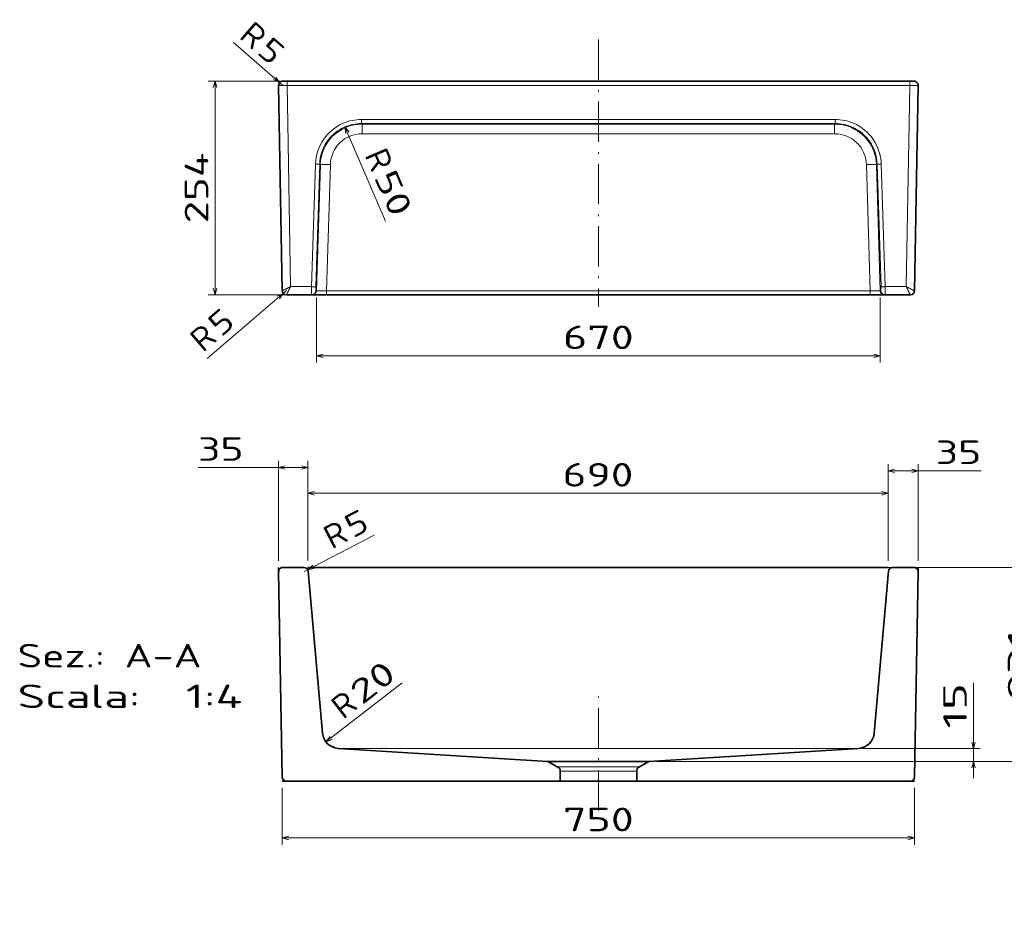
# Model space of a CAD drawing. Extents: x 14 to 739, y 19 to 581.
# Tile 6 of 8: x 14 to 306, y 311 to 581. Entities that reach past the tile are written whole.
import ezdxf
from ezdxf.enums import TextEntityAlignment as Align

# ---------------------------------------------------------------- set-up
doc = ezdxf.new("R2010")
doc.units = 0
doc.linetypes.add('DASHDOT', pattern=[18.5, 12, -3, 0.5, -3])
doc.layers.get('0').update_dxf_attribs({"lineweight": 13})
doc.styles.get("Standard").update_dxf_attribs({"font": 'isocp.shx'})
doc.dimstyles.get("Standard").update_dxf_attribs({"dimtxt": 2.5, "dimasz": 2.5, "dimexe": 1.25, "dimexo": 0.625, "dimtad": 1, "dimcen": 2.5, "dimadec": 0, "dimazin": 0, "dimtfac": 1, "dimtmove": 0, "dimatfit": 0, "dimfxl": 0, "dimarcsym": 0})

# ---------------------------------------------------------------- blocks, each defined once
blk = doc.blocks.new('*D')
at = {"color": 7, "lineweight": 13, "ltscale": 0.484852}
blk.add_line((92.19, 561.37), (77.55, 574.1), dxfattribs=at)
at = {"color": 7, "lineweight": 13}
for p, q in [((91.43, 562.62), (70.06, 562.62)), ((72.06, 499.12), (72.06, 562.62)), ((110.63, 549.03), (122.64, 520.98)), ((93.25, 500.37), (69.76, 480.23)), ((103.18, 499.12), (70.06, 499.12)), ((513.7, 462.36), (513.7, 490.67)), ((611.2, 488.67), (513.7, 488.67)), ((611.2, 462.36), (611.2, 490.67)), ((102.2, 480.99), (269.63, 480.99)), ((654.58, 447.77), (654.58, 478.41)), ((513.7, 469.59), (488.13, 469.59)), ((637.39, 469.65), (611.2, 469.65)), ((620.66, 460.36), (656.58, 460.36)), ((504.95, 458.36), (504.95, 362.61)), ((67, 447.79), (99.66, 447.79)), ((90.91, 420.11), (90.91, 449.79)), ((99.66, 420.11), (99.66, 449.79)), ((271.94, 420.11), (271.94, 448.83)), ((280.91, 420.11), (280.91, 448.83)), ((620.41, 447.77), (656.58, 447.77)), ((271.94, 446.83), (299.64, 446.83)), ((99.66, 420.11), (99.66, 442.13)), ((271.94, 420.11), (271.94, 442.13)), ((99.66, 440.13), (271.94, 440.13)), ((608.56, 437.43), (639.51, 438.03)), ((518.52, 407.12), (536.15, 433.76)), ((98.52, 416.86), (119.28, 427.69)), ((578.42, 423.08), (546.48, 423.08)), ((631.97, 419), (604.1, 420.46)), ((255.44, 418.11), (318.51, 418.11)), ((316.51, 360.46), (316.51, 418.11)), ((630.09, 386.12), (630.09, 411.19)), ((605.19, 406.19), (632.09, 406.19)), ((580.42, 403.14), (632.09, 403.14)), ((505.2, 395.11), (505.19, 347.87)), ((610.89, 395.1), (610.88, 347.86)), ((562.45, 387.2), (562.45, 362.61)), ((297.33, 355.46), (297.33, 383.77)), ((578.83, 380.55), (546.08, 380.55)), ((264.11, 364.25), (299.33, 364.25)), ((562.45, 364.61), (504.95, 364.61)), ((203.21, 360.46), (318.51, 360.46)), ((203.21, 360.46), (299.33, 360.46)), ((610.88, 349.86), (505.19, 349.87)), ((92.02, 337.7), (279.81, 337.7)), ((103.5, 269.89), (83.11, 304.42)), ((90.19, 282.44), (45.85, 282.44)), ((47.85, 167.49), (47.85, 282.44)), ((91.43, 167.49), (45.85, 167.49)), ((90.94, 167.99), (90.94, 125.61)), ((280.89, 167.99), (280.89, 125.61)), ((90.94, 127.61), (280.89, 127.61))]:
    blk.add_line(p, q, dxfattribs=at)
at = {"color": 7, "lineweight": 13, "ltscale": 0.483354}
for p, q in [((102.2, 498.33), (102.2, 478.99)), ((269.63, 498.33), (269.63, 478.99))]:
    blk.add_line(p, q, dxfattribs=at)
at = {"color": 7, "lineweight": 13, "ltscale": 0.230648}
for p, q in [((504.95, 462.36), (504.95, 471.59)), ((513.7, 462.36), (513.7, 471.59))]:
    blk.add_line(p, q, dxfattribs=at)
at = {"color": 7, "lineweight": 13, "ltscale": 0.232293}
for p, q in [((611.2, 462.36), (611.2, 471.65)), ((619.95, 462.36), (619.95, 471.65))]:
    blk.add_line(p, q, dxfattribs=at)
at = {"color": 7, "lineweight": 13, "ltscale": 0.191292}
for p, q in [((613.45, 443.18), (613.6, 435.53)), ((619.7, 443.3), (619.85, 435.65))]:
    blk.add_line(p, q, dxfattribs=at)
at = {"color": 7, "lineweight": 13, "ltscale": 0.498492}
for p, q in [((546.48, 405.14), (546.48, 425.08)), ((578.42, 405.14), (578.42, 425.08))]:
    blk.add_line(p, q, dxfattribs=at)
at = {"color": 7, "lineweight": 13, "ltscale": 0.407742}
for p, q in [((551.08, 394.86), (551.08, 378.55)), ((573.83, 394.86), (573.83, 378.55))]:
    blk.add_line(p, q, dxfattribs=at)
at = {"color": 5, "lineweight": 13}
for p, q in [((105, 366.24), (127.59, 383.79)), ((179.89, 183.16), (179.89, 266.72)), ((108.63, 255.15), (263.2, 255.15))]:
    blk.add_line(p, q, dxfattribs=at)
at = {"color": 7, "lineweight": 13, "ltscale": 0.422638}
for p, q in [((92.02, 352.61), (92.02, 335.7)), ((279.81, 352.61), (279.81, 335.7))]:
    blk.add_line(p, q, dxfattribs=at)
at = {"color": 5, "lineweight": 13, "ltscale": 0.150469}
for p, q in [((183.91, 266.72), (177.89, 266.72)), ((183.91, 183.16), (177.89, 183.16))]:
    blk.add_line(p, q, dxfattribs=at)
at = {"color": 5, "lineweight": 13, "ltscale": 0.11278}
for p, q in [((108.63, 252.63), (108.63, 257.15)), ((263.2, 252.63), (263.2, 257.15))]:
    blk.add_line(p, q, dxfattribs=at)
at = {"color": 7, "lineweight": 13}
for points in [[(72.58, 560.69), (72.06, 562.62), (71.54, 560.69)], [(89.44, 563.07), (91.24, 562.19), (90.12, 563.85)], [(111.87, 547.46), (110.63, 549.03), (110.91, 547.05)], [(71.54, 501.05), (72.06, 499.12), (72.58, 501.05)], [(91.17, 497.91), (92.3, 499.56), (90.5, 498.69)], [(515.63, 489.19), (513.7, 488.67), (515.63, 488.15)], [(609.27, 488.15), (611.2, 488.67), (609.27, 489.19)], [(104.13, 481.51), (102.2, 480.99), (104.13, 480.47)], [(267.7, 480.47), (269.63, 480.99), (267.7, 481.51)], [(506.88, 470.11), (504.95, 469.59), (506.88, 469.07)], [(511.77, 469.07), (513.7, 469.59), (511.77, 470.11)], [(613.13, 470.17), (611.2, 469.65), (613.13, 469.14)], [(618.02, 469.14), (619.95, 469.65), (618.02, 470.17)], [(655.1, 458.43), (654.58, 460.36), (654.06, 458.43)], [(92.85, 448.31), (90.91, 447.79), (92.85, 447.27)], [(97.73, 447.27), (99.66, 447.79), (97.73, 448.31)], [(654.06, 449.7), (654.58, 447.77), (655.1, 449.7)], [(273.87, 447.35), (271.94, 446.83), (273.87, 446.31)], [(278.98, 446.31), (280.91, 446.83), (278.98, 447.35)], [(101.6, 440.65), (99.66, 440.13), (101.6, 439.62)], [(270.01, 439.62), (271.94, 440.13), (270.01, 440.65)], [(611.64, 436.97), (613.56, 437.52), (611.62, 438)], [(621.73, 438.2), (619.81, 437.65), (621.75, 437.17)], [(548.42, 423.6), (546.48, 423.08), (548.42, 422.57)], [(576.49, 422.57), (578.42, 423.08), (576.49, 423.6)], [(101.1, 418.79), (99.63, 417.43), (101.58, 417.87)], [(607.14, 419.78), (609.1, 420.2), (607.19, 420.82)], [(614.05, 420.46), (612.09, 420.04), (613.99, 419.42)], [(317.03, 416.17), (316.51, 418.11), (316, 416.17)], [(519.15, 409.01), (518.52, 407.12), (520.02, 408.44)], [(629.57, 408.13), (630.09, 406.19), (630.61, 408.13)], [(630.61, 401.21), (630.09, 403.14), (629.57, 401.21)], [(549.14, 380.03), (551.08, 380.55), (549.14, 381.07)], [(575.76, 381.07), (573.83, 380.55), (575.76, 380.03)], [(296.81, 366.18), (297.33, 364.25), (297.84, 366.18)], [(506.88, 365.13), (504.95, 364.61), (506.88, 364.09)], [(560.52, 364.09), (562.45, 364.61), (560.52, 365.13)], [(297.84, 358.53), (297.33, 360.46), (296.81, 358.53)], [(316, 362.39), (316.51, 360.46), (317.03, 362.39)], [(507.13, 350.39), (505.19, 349.87), (507.13, 349.35)], [(608.95, 349.34), (610.88, 349.86), (608.95, 350.38)], [(93.95, 338.22), (92.02, 337.7), (93.95, 337.18)], [(277.87, 337.18), (279.81, 337.7), (277.87, 338.22)], [(48.37, 280.51), (47.85, 282.44), (47.33, 280.51)], [(100.17, 274.51), (101.59, 273.11), (101.06, 275.03)], [(47.33, 169.42), (47.85, 167.49), (48.37, 169.42)], [(92.87, 128.13), (90.94, 127.61), (92.87, 127.1)], [(278.96, 127.1), (280.89, 127.61), (278.96, 128.13)]]:
    blk.add_lwpolyline(points, dxfattribs=at)
at = {"color": 5, "lineweight": 13}
for points in [[(106.21, 367.83), (105, 366.24), (106.85, 367.01)], [(180.41, 264.79), (179.89, 266.72), (179.38, 264.79)], [(110.56, 255.66), (108.63, 255.15), (110.56, 254.63)], [(261.27, 254.63), (263.2, 255.15), (261.27, 255.66)], [(179.38, 185.09), (179.89, 183.16), (180.41, 185.09)]]:
    blk.add_lwpolyline(points, dxfattribs=at)
at = {"color": 7, "lineweight": 13}
for s, height, rotation, p, p2 in [('R', 7, 318.9927, (78.86, 575.61), (83.44, 571.62)), ('5', 7, 318.9927, (84.2, 570.96), (88.78, 566.98)), ('R', 7, 293.1866, (116.37, 540.71), (118.76, 535.13)), ('254', 7, 90, (70.06, 520.36), (70.06, 541.38)), ('50', 7, 293.1866, (119.15, 534.21), (124.48, 521.76)), ('390', 7, 360, (551.94, 490.67), (572.96, 490.67)), ('5', 7, 40.6149, (73.83, 486.35), (78.44, 490.3)), ('R', 7, 40.6149, (68.46, 481.75), (73.07, 485.7)), ('35', 7, 360, (488.13, 471.59), (501.67, 471.59)), ('35', 7, 360, (623.85, 471.65), (637.39, 471.65)), ('50', 7, 90, (652.58, 464.87), (652.58, 478.41)), ('25', 7, 361.1126, (625.93, 439.77), (639.47, 440.03)), ('20', 5, 416.4963, (529.15, 426.79), (534.49, 434.86)), ('5', 7, 27.5571, (112.97, 426.65), (118.36, 429.46)), ('R', 7, 27.5571, (106.7, 423.38), (112.09, 426.19)), ('128', 7, 360, (551.94, 425.08), (572.96, 425.08)), ('R', 5, 416.4963, (526.2, 422.34), (528.59, 425.96)), ('12', 7, 357, (618.55, 421.71), (632.07, 421)), ('231', 7, 90, (314.51, 378.77), (314.51, 399.79)), ('12', 7, 90, (628.09, 386.12), (628.09, 399.66)), ('%%c', 7, 360, (552.61, 382.55), (557.74, 382.55)), ('89', 7, 360, (558.74, 382.55), (572.29, 382.55)), ('15', 7, 90, (295.33, 370.22), (295.33, 383.77)), ('230', 7, 360, (523.19, 366.61), (544.21, 366.61)), ('423', 7, 359.9929, (547.53, 351.87), (568.55, 351.86)), ('R', 7, 300.5541, (84.83, 305.44), (87.92, 300.21)), ('15', 7, 300.5541, (88.43, 299.35), (95.31, 287.68)), ('460', 7, 90, (45.85, 214.46), (45.85, 235.47))]:
    blk.add_text(s, height=height, rotation=rotation, dxfattribs=at).set_placement(p, p2, align=Align.FIT)
for s, p, p2 in [('670', (175.41, 482.99), (196.42, 482.99)), ('35', (67, 449.79), (80.54, 449.79)), ('35', (286.09, 448.83), (299.64, 448.83)), ('690', (175.29, 442.13), (196.31, 442.13)), ('750', (175.41, 339.7), (196.42, 339.7)), ('760', (175.41, 129.61), (196.42, 129.61))]:
    blk.add_text(s, height=7, dxfattribs=at).set_placement(p, p2, align=Align.FIT)
at = {"color": 5, "lineweight": 13}
for s, height, rotation, p, p2 in [('20', 7, 37.8565, (115.67, 377.06), (126.36, 385.37)), ('R', 7, 37.8565, (110.08, 372.72), (114.88, 376.44)), ('334', 5, 90, (177.89, 192.39), (177.89, 207.4))]:
    blk.add_text(s, height=height, rotation=rotation, dxfattribs=at).set_placement(p, p2, align=Align.FIT)
blk.add_text('618', height=5, dxfattribs=at).set_placement((191.55, 257.15), (206.56, 257.15), align=Align.FIT)
blk = doc.blocks.new('BLOCK5')
at = {"color": 7, "lineweight": 35, "ltscale": 0.124943}
for p, q in [((-374.9, 0), (-369.9, 0)), ((369.9, 0), (374.9, 0))]:
    blk.add_line(p, q, dxfattribs=at)
at = {"color": 7, "lineweight": 35}
for p, q in [((369.9, 0), (-369.9, 0)), ((-379.9, -5.1), (-375.7, -249.1)), ((379.9, -5.1), (375.7, -249.1)), ((-340.5, -254), (-370.6, -254)), ((322.9, -254), (-322.9, -254)), ((370.6, -254), (340.5, -254))]:
    blk.add_line(p, q, dxfattribs=at)
at = {"color": 7, "lineweight": 13, "ltscale": 0.129362}
for p, q in [((-369.9, 0), (-369.9, -5.2)), ((369.9, 0), (369.9, -5.2))]:
    blk.add_line(p, q, dxfattribs=at)
at = {"color": 7, "lineweight": 13}
for p, q in [((-369.9, -5.2), (-369.1, -50)), ((-369.9, -5.2), (0, -5.2)), ((369.9, -5.2), (0, -5.2)), ((369.9, -5.2), (369.1, -50)), ((0, -45.5), (-281.5, -45.5)), ((0, -45.5), (281.5, -45.5)), ((-365.7, -244.3), (-369.1, -50)), ((0, -50.4), (-281.5, -50.4)), ((0, -51.2), (-280.7, -51.2)), ((0, -50.4), (281.5, -50.4)), ((0, -51.2), (280.7, -51.2)), ((365.7, -244.3), (369.1, -50)), ((0, -62.5), (-280.7, -62.5)), ((0, -62.5), (280.7, -62.5)), ((-336.1, -98.6), (-340.8, -244.3)), ((-331.1, -98.6), (-335.8, -244.3)), ((-334.9, -249.2), (-330.3, -99.4)), ((-322.9, -249.3), (-318.4, -99.2)), ((322.9, -249.3), (318.4, -99.2)), ((334.9, -249.2), (330.3, -99.4)), ((331.1, -98.6), (335.8, -244.3)), ((336.1, -98.6), (340.8, -244.3)), ((-340.8, -244.3), (-365.7, -244.3)), ((340.8, -244.3), (365.7, -244.3)), ((-322.9, -249.3), (0, -249.3)), ((322.9, -249.3), (0, -249.3))]:
    blk.add_line(p, q, dxfattribs=at)
at = {"color": 7, "lineweight": 13, "ltscale": 0.120162}
for p, q in [((-281.5, -50.4), (-281.5, -45.5)), ((281.5, -50.4), (281.5, -45.5))]:
    blk.add_line(p, q, dxfattribs=at)
at = {"color": 7, "lineweight": 13, "ltscale": 0.028317}
for p, q in [((-281.5, -50.4), (-280.7, -51.2)), ((281.5, -50.4), (280.7, -51.2))]:
    blk.add_line(p, q, dxfattribs=at)
at = {"color": 7, "lineweight": 13, "ltscale": 0.283158}
for p, q in [((-280.7, -62.5), (-280.7, -51.2)), ((280.7, -62.5), (280.7, -51.2))]:
    blk.add_line(p, q, dxfattribs=at)
at = {"color": 7, "lineweight": 13, "ltscale": 0.02868}
for p, q in [((-331.1, -98.6), (-330.3, -99.4)), ((331.1, -98.6), (330.3, -99.4))]:
    blk.add_line(p, q, dxfattribs=at)
at = {"color": 7, "lineweight": 35, "ltscale": 7.35244e-05}
for p, q in [((-370.7, -254), (-370.6, -254)), ((370.6, -254), (370.7, -254))]:
    blk.add_line(p, q, dxfattribs=at)
at = {"color": 7, "lineweight": 13, "ltscale": 0.020146}
for p, q in [((-346.8, -254), (-346, -254)), ((346, -254), (346.8, -254))]:
    blk.add_line(p, q, dxfattribs=at)
at = {"color": 7, "lineweight": 13, "ltscale": 0.019336}
blk.add_line((-343.9, -254), (-343.1, -254), dxfattribs=at)
at = {"color": 7, "lineweight": 35, "ltscale": 0.01591}
for p, q in [((-340.5, -254), (-339.9, -254)), ((340.5, -254), (339.9, -254))]:
    blk.add_line(p, q, dxfattribs=at)
at = {"color": 7, "lineweight": 35, "ltscale": 0.422796}
for p, q in [((-339.9, -254), (-322.9, -254)), ((322.9, -254), (339.9, -254))]:
    blk.add_line(p, q, dxfattribs=at)
at = {"color": 7, "lineweight": 13, "ltscale": 0.01591}
for p, q in [((-335.5, -249.2), (-334.9, -249.2)), ((335.5, -249.2), (334.9, -249.2))]:
    blk.add_line(p, q, dxfattribs=at)
at = {"color": 7, "lineweight": 13, "ltscale": 0.118458}
for p, q in [((-322.9, -249.3), (-322.9, -254)), ((322.9, -249.3), (322.9, -254))]:
    blk.add_line(p, q, dxfattribs=at)
at = {"color": 7, "lineweight": 13, "ltscale": 0.000152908}
blk.add_line((-50.9, -254), (-50.9, -254), dxfattribs=at)
at = {"color": 7, "lineweight": 13, "ltscale": 0.000424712}
for p, q in [((-43.6, -254), (-43.6, -254)), ((43.6, -254), (43.6, -254))]:
    blk.add_line(p, q, dxfattribs=at)
at = {"color": 7, "lineweight": 13, "ltscale": 0.000152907}
blk.add_line((50.9, -254), (50.9, -254), dxfattribs=at)
at = {"color": 7, "lineweight": 35}
for centre, start, end in [((-374.9, -5), 90, 181), ((374.9, -5), 359, 450), ((-370.7, -249), 181, 270), ((370.7, -249), 270, 359)]:
    blk.add_arc(centre, 5, start, end, dxfattribs=at)
at = {"color": 7, "lineweight": 13}
for centre, radius, start, end in [((-281.5, -100.3), 54.7, 89.9753, 113.1859), ((281.5, -100.3), 54.7, 66.8141, 90.0247), ((-281.6, -100.1), 49.7, 89.9278, 113.1613), ((281.6, -100.1), 49.7, 66.8387, 90.0722), ((-375.6, -249.1), 0.00882, 198.0875, 255.0644), ((-370.6, -249), 5, 181.0481, 269.981), ((370.6, -249), 5, 270.019, 358.9519), ((375.6, -249.1), 0.00882, 284.9356, 341.9125)]:
    blk.add_arc(centre, radius, start, end, dxfattribs=at)
for centre, major_axis, ratio, start_param, end_param in [((-280.9, -100.9), (33.4, -44.4), 0.989002, 2.903728, 4.029629), ((-280.9, -100.8), (30.8, -40.2), 0.987206, 2.895819, 4.021721), ((-280.3, -101.4), (27.1, -42.5), 0.991798, 2.580298, 4.108482), ((280.3, -101.4), (-27.1, -42.5), 0.991798, 2.174703, 3.702888), ((280.9, -100.8), (-30.8, -40.2), 0.987206, 2.261464, 3.387367), ((280.9, -100.9), (-33.4, -44.4), 0.989002, 2.253556, 3.379457), ((-280.3, -100.8), (21.9, -31.6), 0.987088, 2.542072, 4.070257), ((280.3, -100.8), (-21.9, -31.6), 0.987088, 2.212928, 3.741113), ((-336.1, -98.4), (5, -0.16), 0.034882, 4.713502, 6.193141), ((-318.4, -99.8), (12, -0.4), 0.052312, 1.572383, 3.051479), ((318.4, -99.8), (-12, -0.4), 0.052312, 3.231706, 4.710802), ((336.1, -98.4), (-5, -0.16), 0.034882, 0.090045, 1.569683), ((-340.3, -244), (-0.18, -10), 0.04513, 4.748081, 6.283983), ((-340.8, -244.2), (5, -0.16), 0.034882, 4.713502, 6.193141), ((-335.3, -244.2), (-0.18, -5), 0.090177, 4.750502, 6.28637), ((335.3, -244.2), (0.18, -5), 0.090177, 6.28, 7.815868), ((340.8, -244.2), (-5, -0.16), 0.034882, 0.090045, 1.569683), ((340.3, -244), (0.18, -10), 0.04513, 6.282387, 7.81829), ((-340.5, -249), (0, 5), 0.995949, 3.141593, 4.677482), ((-339.9, -249), (0, 5), 0.995949, 3.141593, 4.677482), ((-329.7, -251), (0, -3), 0.495755, 6.279873, 6.283185), ((-1.9, -251), (0, -3), 0.999991, 6.269658, 6.283185), ((1.9, -251), (0, -3), 0.999991, 6.283185, 6.296712), ((329.7, -251), (0, -3), 0.495755, 6.283185, 6.28925), ((339.9, -249), (0, 5), 0.995949, 1.605703, 3.141593), ((340.5, -249), (0, 5), 0.995949, 1.605703, 3.141593)]:
    blk.add_ellipse(centre, major_axis=major_axis, ratio=ratio, start_param=start_param, end_param=end_param, dxfattribs=at)
for points, knots in [([(-369.9, -5.2), (-371.7, -5.2), (-373.5, -5.2), (-375.2, -5.2), (-377.6, -5.2), (-379.2, -5.2), (-379.5, -5.1), (-379.8, -5.1), (-379.9, -5.1), (-379.9, -5.1), (-379.9, -5.1), (-379.9, -5.1)], [0, 0, 0, 0, 0, 0, 13.458768, 13.458768, 13.458768, 19.736389, 19.736389, 19.736389, 20.631942, 20.631942, 20.631942, 20.631942, 20.631942, 20.631942]), ([(369.9, -5.2), (371.7, -5.2), (373.5, -5.2), (375.2, -5.2), (377.6, -5.2), (379.2, -5.2), (379.5, -5.1), (379.8, -5.1), (379.9, -5.1), (379.9, -5.1), (379.9, -5.1), (379.9, -5.1)], [0, 0, 0, 0, 0, 0, 13.458768, 13.458768, 13.458768, 19.736389, 19.736389, 19.736389, 20.631942, 20.631942, 20.631942, 20.631942, 20.631942, 20.631942]), ([(-365.7, -244.3), (-367.4, -245.2), (-369.1, -246.1), (-370.8, -246.9), (-373.1, -248), (-374.8, -248.8), (-375.2, -249), (-375.5, -249.1), (-375.6, -249.1), (-375.6, -249.1), (-375.6, -249.1), (-375.6, -249.1)], [0, 0, 0, 0, 0, 0, 16.457112, 16.457112, 16.457112, 25.208709, 25.208709, 25.208709, 25.878899, 25.878899, 25.878899, 25.878899, 25.878899, 25.878899]), ([(-365.7, -244.3), (-366.6, -246.1), (-367.4, -247.7), (-368.2, -249.4), (-369.4, -251.7), (-370.2, -253.3), (-370.4, -253.7), (-370.6, -253.9), (-370.6, -254), (-370.6, -254), (-370.6, -254), (-370.6, -254)], [0, 0, 0, 0, 0, 0, 16.426101, 16.426101, 16.426101, 25.144262, 25.144262, 25.144262, 25.822578, 25.822578, 25.822578, 25.822578, 25.822578, 25.822578]), ([(365.7, -244.3), (367.4, -245.2), (369.1, -246.1), (370.8, -246.9), (373.1, -248), (374.8, -248.8), (375.2, -249), (375.5, -249.1), (375.6, -249.1), (375.6, -249.1), (375.6, -249.1), (375.6, -249.1)], [0, 0, 0, 0, 0, 0, 16.457112, 16.457112, 16.457112, 25.208709, 25.208709, 25.208709, 25.878899, 25.878899, 25.878899, 25.878899, 25.878899, 25.878899]), ([(365.7, -244.3), (366.6, -246.1), (367.4, -247.7), (368.2, -249.4), (369.4, -251.7), (370.2, -253.3), (370.4, -253.7), (370.6, -253.9), (370.6, -254), (370.6, -254), (370.6, -254), (370.6, -254)], [0, 0, 0, 0, 0, 0, 16.426101, 16.426101, 16.426101, 25.144262, 25.144262, 25.144262, 25.822578, 25.822578, 25.822578, 25.822578, 25.822578, 25.822578]), ([(-334.9, -249.2), (-334.7, -249.2), (-334.2, -249.2), (-333.4, -249.3), (-331.2, -249.3), (-328.2, -249.3), (-326.5, -249.3), (-324.7, -249.3), (-322.9, -249.3)], [0, 0, 0, 0, 0, 0, 15.521723, 15.521723, 15.521723, 33.334694, 33.334694, 33.334694, 33.334694, 33.334694, 33.334694]), ([(334.9, -249.2), (334.7, -249.2), (334.2, -249.2), (333.4, -249.3), (331.2, -249.3), (328.2, -249.3), (326.5, -249.3), (324.7, -249.3), (322.9, -249.3)], [0, 0, 0, 0, 0, 0, 15.521723, 15.521723, 15.521723, 33.334694, 33.334694, 33.334694, 33.334694, 33.334694, 33.334694])]:
    blk.add_open_spline(points, degree=5, knots=knots, dxfattribs=at)
blk = doc.blocks.new('BLOCK7')
at = {"color": 7, "lineweight": 13}
for s, p, p2 in [('Sez.: A-A', (-690, -118.9), (-471.4, -118.9)), ('Scala:', (-690, -167.2), (-544.3, -167.2)), ('  1:4', (-544.3, -167.2), (-422.8, -167.2))]:
    blk.add_text(s, height=28, dxfattribs=at).set_placement(p, p2, align=Align.FIT)
blk = doc.blocks.new('BLOCK8')
at = {"color": 7, "lineweight": 35}
for p, q in [((-375.7, -249.1), (-379.9, -5.1)), ((-374.9, 0), (-349.6, 0)), ((-327.8, -196.9), (-344.6, -4.6)), ((327.8, -196.9), (344.6, -4.6)), ((349.6, 0), (374.9, 0)), ((375.7, -249.1), (379.9, -5.1)), ((-309.1, -215.2), (-60.5, -230.6)), ((309.1, -215.2), (60.5, -230.6)), ((-370.7, -254), (-45.5, -254)), ((45.5, -254), (370.7, -254))]:
    blk.add_line(p, q, dxfattribs=at)
at = {"color": 7, "lineweight": 35, "ltscale": 0.351828}
for p, q in [((-47, -238.1), (-59.2, -231)), ((47, -238.1), (59.2, -231))]:
    blk.add_line(p, q, dxfattribs=at)
at = {"color": 7, "lineweight": 35, "ltscale": 0.333494}
for p, q in [((-45.5, -240.7), (-45.5, -254)), ((45.5, -240.7), (45.5, -254))]:
    blk.add_line(p, q, dxfattribs=at)
at = {"color": 7, "lineweight": 35}
for centre, radius, start, end in [((-374.9, -5), 5, 90, 181), ((-349.6, -5), 5, 5, 90), ((349.6, -5), 5, 90, 175), ((374.9, -5), 5, 359, 450), ((-307.8, -195.2), 20, 185, 266.4396), ((307.8, -195.2), 20, 273.5604, 355), ((-60.7, -233.6), 3, 60, 86.4395), ((60.7, -233.6), 3, 93.5605, 120), ((-48.5, -240.7), 3, 0.0001, 59.9999), ((48.5, -240.7), 3, 120.0001, 179.9999), ((-370.7, -249), 5, 181, 270), ((370.7, -249), 5, 270, 359)]:
    blk.add_arc(centre, radius, start, end, dxfattribs=at)

msp = doc.modelspace()

# ---------------------------------------------------------------- linework, layer by layer
at = {"color": 7, "linetype": 'DASHDOT', "lineweight": 13}
for p, q in [((185.9135, 575.036), (185.9135, 495.5346)), ((185.9135, 345.8707), (185.9135, 379.7508))]:
    msp.add_line(p, q, dxfattribs=at)
at = {"color": 7, "lineweight": 35, "ltscale": 0.0318}
for p, q in [((90.9357, 416.8334), (90.9135, 418.1052)), ((280.8913, 416.8334), (280.9135, 418.1052))]:
    msp.add_line(p, q, dxfattribs=at)
at = {"color": 7, "lineweight": 35}
for p, q in [((99.6635, 418.1052), (271.9399, 418.1052)), ((253.4357, 418.1052), (118.3912, 418.1052)), ((170.6123, 360.4588), (201.2147, 360.4588)), ((279.8051, 354.6052), (92.0219, 354.6052)), ((261.0774, 354.6052), (110.7496, 354.6052)), ((174.2885, 354.6052), (197.5385, 354.6052))]:
    msp.add_line(p, q, dxfattribs=at)
at = {"color": 7, "lineweight": 13}
for p, q in [((109.7154, 364.2479), (262.1116, 364.2479)), ((173.7885, 358.8062), (198.0385, 358.8062)), ((174.5385, 357.5072), (197.2885, 357.5072))]:
    msp.add_line(p, q, dxfattribs=at)

# ---------------------------------------------------------------- block references
at = {"lineweight": 0, "xscale": 0.25, "yscale": 0.25, "zscale": 0.25}
for name, p in [('BLOCK5', (185.9135, 562.6204)), ('BLOCK8', (185.9135, 418.1052)), ('BLOCK7', (185.9135, 418.1052))]:
    msp.add_blockref(name, p, dxfattribs=at)

# ---------------------------------------------------------------- dimensions: what is measured, and where the dimension line sits
at = {"color": 0, "lineweight": 0}
for base, p1, p2, angle, middle, dimtype in [((47.8508, 282.4409), (93.4349, 167.4854), (92.1899, 282.4409), 89.999523, (47.8508, 224.9631), 160), ((90.9355, 127.6142), (280.8915, 169.9854), (90.9355, 169.9854), 180, (185.9135, 127.6142), 161), ((179.8947, 266.723), (185.9135, 183.1589), (185.9135, 266.723), 89.999523, (179.8947, 199.894), 160), ((108.6276, 255.1451), (263.1994, 250.6339), (108.6276, 250.6339), 180, (199.0541, 255.1451), 161), ((102.1951, 480.9926), (269.6319, 500.3268), (102.1951, 500.3268), 180, (185.9135, 480.9926), 161), ((72.0624, 562.6204), (105.1789, 499.1204), (93.4349, 562.6204), 89.999523, (72.0624, 530.8704), 160), ((316.5127, 418.1052), (201.2147, 360.4588), (253.4357, 418.1052), 89.999523, (316.5127, 389.282), 160), ((99.6635, 447.7889), (90.9135, 418.1052), (99.6635, 418.1052), 0, (73.7722, 447.7889), 161), ((297.3269, 360.4588), (262.1116, 364.2479), (201.2147, 360.4588), 269.998569, (297.3269, 376.9968), 160), ((504.9503, 364.6114), (562.4503, 389.2031), (504.9503, 460.3619), 179.999046, (533.7003, 364.6114), 160), ((504.9503, 469.5878), (513.7003, 460.3619), (504.9503, 460.3619), 180, (494.8995, 469.5878), 161), ((611.2003, 469.6536), (619.9503, 460.3619), (611.2003, 460.3619), 179.999046, (630.6205, 469.6536), 160), ((612.0913, 420.0413), (608.6145, 411.0227), (610.9386, 398.0465), 356.998108, (625.2064, 419.3539), 160), ((546.4835, 423.0831), (578.4171, 403.1435), (546.4835, 403.1435), 179.999046, (562.4503, 423.0831), 160), ((654.5818, 460.3619), (618.4123, 447.7731), (618.6559, 460.3619), 89.997615, (654.5818, 471.641), 160), ((611.2003, 488.6695), (513.7003, 460.3619), (611.2003, 460.3619), 0, (562.4503, 488.6695), 161), ((613.5571, 437.5248), (619.6625, 445.2965), (613.4085, 445.1751), 181.112609, (632.7401, 437.8974), 161), ((630.0874, 406.1937), (578.4171, 403.1435), (603.1917, 406.1937), 89.997615, (630.0874, 392.8918), 160), ((505.1944, 349.871), (610.8889, 397.0988), (505.2003, 397.1119), 179.992907, (558.0388, 349.8644), 161)]:
    dim = msp.add_linear_dim(base=base, p1=p1, p2=p2, angle=angle, dimstyle='Standard', override={"dimlfac": 4}, dxfattribs=at)
    dim.commit()
    dim.dimension.update_dxf_attribs({"geometry": '*D', "text_midpoint": middle, "dimtype": dimtype})
for center, mpoint, middle in [((103.4959, 269.8869), (101.5948, 273.1074), (88.3504, 295.5435)), ((92.1855, 561.3704), (91.2422, 562.1906), (82.5097, 569.7837)), ((93.2514, 500.37), (92.3028, 499.5565), (74.7523, 484.506)), ((108.9521, 369.3051), (105.0043, 366.2366), (119.4505, 377.465)), ((98.5181, 416.8552), (99.6263, 417.4335), (113.4561, 424.6504)), ((521.2792, 411.2843), (518.5192, 407.1151), (532.0113, 427.4965))]:
    dim = msp.add_radius_dim(center=center, mpoint=mpoint, dimstyle='Standard', override={"dimlfac": 4}, dxfattribs=at)
    dim.commit()
    dim.dimension.update_dxf_attribs({"geometry": '*D', "text_midpoint": middle, "dimtype": 164})
dim = msp.add_radius_dim(center=(115.4975, 537.6624), mpoint=(110.6287, 549.0295), text='R50', dimstyle='Standard', override={"dimlfac": 4}, dxfattribs=at)
dim.commit()
dim.dimension.update_dxf_attribs({"geometry": '*D', "text_midpoint": (118.5859, 530.4519), "dimtype": 164})
for base, p1, p2, angle, text, middle, dimtype in [((271.9399, 446.8275), (280.9135, 418.1052), (271.9399, 418.1052), 179.999046, '35', (292.8648, 446.8275), 160), ((99.6635, 440.1329), (271.9399, 418.1052), (99.6635, 418.1052), 180, '690', (185.8017, 440.1329), 161), ((279.8051, 337.6997), (92.0219, 354.6052), (279.8051, 354.6052), 359.998092, '750', (185.9135, 337.6997), 160), ((551.0753, 380.5522), (573.8253, 396.8619), (551.0753, 396.8619), 180, '%%c89', (562.4503, 380.5522), 161)]:
    dim = msp.add_linear_dim(base=base, p1=p1, p2=p2, angle=angle, text=text, dimstyle='Standard', override={"dimlfac": 4}, dxfattribs=at)
    dim.commit()
    dim.dimension.update_dxf_attribs({"geometry": '*D', "text_midpoint": middle, "dimtype": dimtype})

doc.saveas('drawing.dxf')
